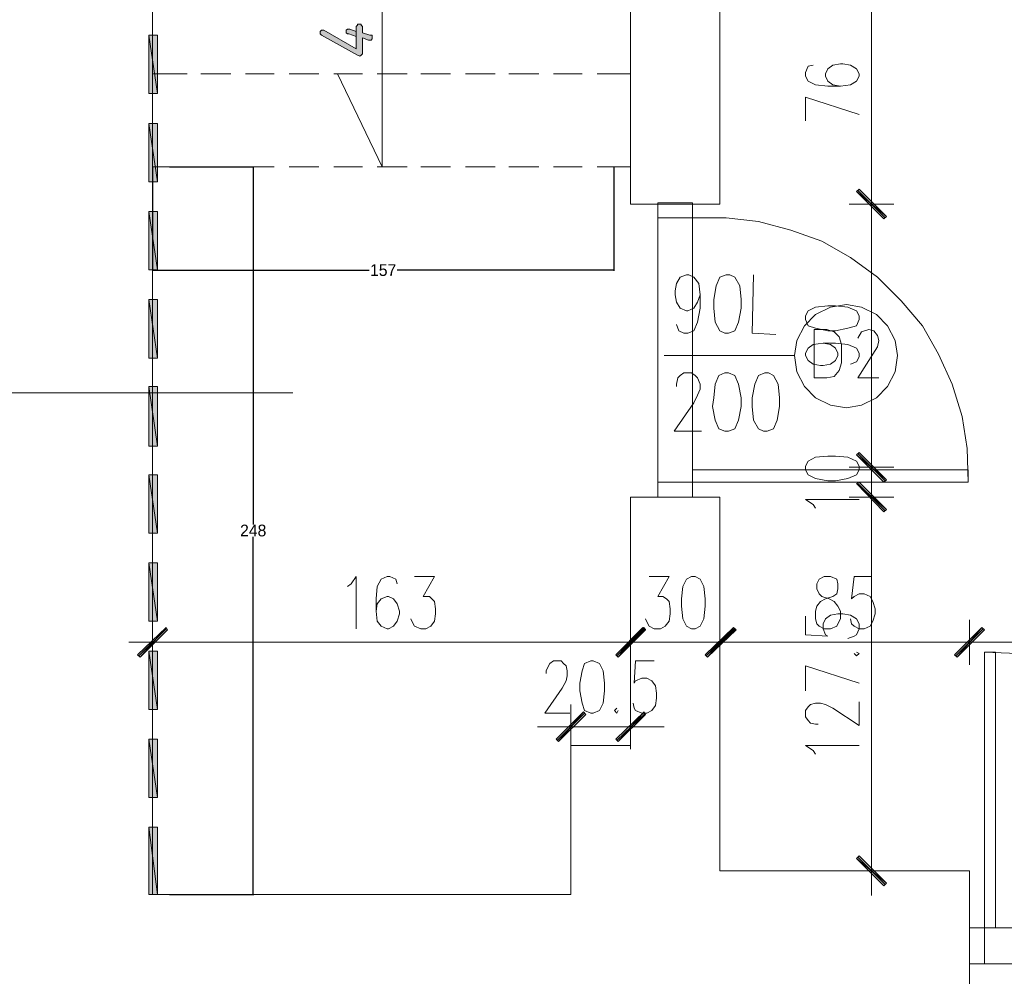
# Model space of a CAD drawing. Header units: inches. Extents: x 1504 to 12593, y -807 to 3183.
# Tile 229 of 256: x 5844 to 6179, y 2355 to 2681. Entities that reach past the tile are written whole.
import ezdxf

# ---------------------------------------------------------------- set-up
doc = ezdxf.new("R2010")
doc.units = ezdxf.units.IN
doc.header["$MEASUREMENT"] = 0
for name, color, linetype in [('at_Entity', 7, 'Continuous'), ('at_Rect', 7, 'Continuous'), ('at_Solid', 7, 'Continuous')]:
    doc.layers.add(name, color=color, linetype=linetype)
doc.dimstyles.get("Standard").update_dxf_attribs({"dimtxt": 4, "dimasz": 0.18, "dimexe": 0.18, "dimexo": 0.0625, "dimgap": 0.09, "dimtad": 0, "dimtih": 1, "dimtoh": 1, "dimdec": 0, "dimzin": 0, "dimdsep": 46, "dimtxsty": 'Standard', "dimcen": 0.09, "dimadec": 0, "dimazin": 0, "dimtfac": 1, "dimtdec": 0, "dimtofl": 0, "dimtmove": 0, "dimatfit": 3, "dimfxl": 1, "dimtolj": 1, "dimtzin": 0, "dimarcsym": 0})

# ---------------------------------------------------------------- blocks, each defined once
blk = doc.blocks.new('*D2')
at = {"color": 0, "lineweight": -2, "transparency": 16777216}
for p, q in [((5889.65, 2630.81), (5889.65, 2595.54)), ((6046.57, 2630.81), (6046.57, 2595.54)), ((5889.83, 2595.72), (5963.36, 2595.72)), ((6046.39, 2595.72), (5972.87, 2595.72))]:
    blk.add_line(p, q, dxfattribs=at)
at = {"color": 0, "transparency": 16777216}
for points in [[(5889.83, 2595.75), (5889.83, 2595.69), (5889.65, 2595.72)], [(6046.39, 2595.75), (6046.39, 2595.69), (6046.57, 2595.72)]]:
    blk.add_solid(points, dxfattribs=at)
at = {"layer": 'Defpoints', "color": 0, "transparency": 16777216}
for p in [(5889.65, 2630.88), (6046.57, 2630.88), (6046.57, 2595.72)]:
    blk.add_point(p, dxfattribs=at)
at = {"color": 0, "lineweight": 15, "transparency": 16777216, "insert": (5968.11, 2595.72), "char_height": 4, "attachment_point": 5}
blk.add_mtext('\\A1;157', dxfattribs=at)
blk = doc.blocks.new('*D11')
at = {"color": 0, "lineweight": -2, "transparency": 16777216}
for p, q in [((5895.42, 2630.88), (5924.08, 2630.88)), ((5923.9, 2630.7), (5923.9, 2509.2)), ((5923.9, 2383.53), (5923.9, 2505.02)), ((5895.42, 2383.35), (5924.08, 2383.35))]:
    blk.add_line(p, q, dxfattribs=at)
at = {"color": 0, "transparency": 16777216}
for points in [[(5923.87, 2630.7), (5923.93, 2630.7), (5923.9, 2630.88)], [(5923.87, 2383.53), (5923.93, 2383.53), (5923.9, 2383.35)]]:
    blk.add_solid(points, dxfattribs=at)
at = {"layer": 'Defpoints', "color": 0, "transparency": 16777216}
for p in [(5895.35, 2630.88), (5895.35, 2383.35), (5923.9, 2383.35)]:
    blk.add_point(p, dxfattribs=at)
at = {"color": 0, "lineweight": 15, "transparency": 16777216, "insert": (5923.9, 2507.11), "char_height": 4, "attachment_point": 5}
blk.add_mtext('\\A1;248', dxfattribs=at)

msp = doc.modelspace()

# ---------------------------------------------------------------- hatches: boundary and pattern name
at = {"layer": 'at_Solid', "lineweight": 15}
for points in [[(5946.68, 2676.5), (5946.68, 2676.07), (5947.1, 2675.65), (5959.35, 2668.89), (5960.2, 2668.47), (5960.61, 2668.89), (5961.04, 2669.31), (5961.04, 2674.81), (5963.15, 2673.96), (5963.99, 2673.96), (5964.42, 2674.38), (5964.42, 2675.65), (5963.58, 2675.65), (5961.04, 2676.5), (5961.04, 2678.61), (5960.61, 2679.03), (5960.61, 2679.45), (5959.35, 2679.45), (5959.35, 2679.03), (5958.92, 2678.61), (5958.92, 2671), (5947.94, 2677.34), (5947.1, 2677.34), (5946.68, 2676.92)], [(5955.55, 2676.92), (5955.55, 2676.5), (5955.97, 2676.07), (5956.39, 2676.07), (5958.92, 2675.23), (5958.92, 2671), (5958.92, 2676.92), (5956.81, 2677.76), (5955.97, 2677.76), (5955.55, 2677.34)], [(5891.34, 2675.65), (5888.39, 2675.65), (5891.34, 2655.8)], [(5888.39, 2675.65), (5891.34, 2655.8), (5888.39, 2655.8)], [(5891.34, 2645.66), (5888.39, 2645.66), (5891.34, 2625.81)], [(5888.39, 2645.66), (5891.34, 2625.81), (5888.39, 2625.81)], [(6139.29, 2613.98), (6129.15, 2622.43), (6130, 2623.27)], [(6130, 2623.27), (6129.15, 2622.43), (6139.29, 2613.98)], [(6138.45, 2613.14), (6139.29, 2613.98), (6129.15, 2622.43)], [(6129.15, 2622.43), (6139.29, 2613.98), (6138.45, 2613.14)], [(5891.34, 2615.67), (5888.39, 2615.67), (5891.34, 2595.82)], [(5888.39, 2615.67), (5891.34, 2595.82), (5888.39, 2595.82)], [(5891.34, 2585.68), (5888.39, 2585.68), (5891.34, 2565.83)], [(5888.39, 2585.68), (5891.34, 2565.83), (5888.39, 2565.83)], [(5891.34, 2556.11), (5888.39, 2556.11), (5891.34, 2535.84)], [(5888.39, 2556.11), (5891.34, 2535.84), (5888.39, 2535.84)], [(6139.29, 2524.43), (6129.15, 2532.88), (6130, 2533.72)], [(6139.29, 2524.43), (6129.15, 2532.88), (6130, 2533.72)], [(6138.45, 2523.59), (6139.29, 2524.43), (6129.15, 2532.88)], [(6138.45, 2523.59), (6139.29, 2524.43), (6129.15, 2532.88)], [(5891.34, 2526.12), (5888.39, 2526.12), (5891.34, 2506.27)], [(5888.39, 2526.12), (5891.34, 2506.27), (5888.39, 2506.27)], [(6130, 2523.59), (6129.15, 2523.16), (6139.29, 2514.3)], [(6130, 2523.59), (6129.15, 2523.16), (6139.29, 2514.3)], [(6129.15, 2523.16), (6139.29, 2514.3), (6138.45, 2513.45)], [(6129.15, 2523.16), (6139.29, 2514.3), (6138.45, 2513.45)], [(5891.34, 2496.13), (5888.39, 2496.13), (5891.34, 2476.28)], [(5888.39, 2496.13), (5891.34, 2476.28), (5888.39, 2476.28)], [(5884.59, 2464.87), (5885.43, 2464.03), (5894.3, 2474.16)], [(5885.43, 2464.03), (5894.3, 2474.16), (5894.72, 2473.32)], [(6056.5, 2474.16), (6048.05, 2464.03), (6047.21, 2464.87)], [(6047.21, 2464.87), (6048.05, 2464.03), (6056.93, 2474.16)], [(6057.35, 2473.32), (6056.5, 2474.16), (6048.05, 2464.03)], [(6048.05, 2464.03), (6056.93, 2474.16), (6057.35, 2473.32)], [(6087.33, 2474.16), (6078.46, 2464.03), (6077.62, 2464.87)], [(6077.62, 2464.87), (6078.46, 2464.03), (6087.33, 2474.16)], [(6087.76, 2473.32), (6087.33, 2474.16), (6078.46, 2464.03)], [(6078.46, 2464.03), (6087.33, 2474.16), (6088.18, 2473.32)], [(6171.81, 2474.16), (6163.37, 2464.03), (6162.53, 2464.87)], [(6162.53, 2464.87), (6163.37, 2464.03), (6171.81, 2474.16)], [(6172.66, 2473.32), (6171.81, 2474.16), (6163.37, 2464.03)], [(6163.37, 2464.03), (6171.81, 2474.16), (6172.66, 2473.32)], [(5891.34, 2466.14), (5888.39, 2466.14), (5891.34, 2446.29)], [(5888.39, 2466.14), (5891.34, 2446.29), (5888.39, 2446.29)], [(6036.23, 2445.44), (6027.78, 2435.31), (6026.93, 2436.15)], [(6037.07, 2444.6), (6036.23, 2445.44), (6027.78, 2435.31)], [(6047.21, 2436.15), (6048.05, 2435.31), (6056.93, 2445.44)], [(6048.05, 2435.31), (6056.93, 2445.44), (6057.35, 2444.6)], [(5891.34, 2436.15), (5888.39, 2436.15), (5891.34, 2416.29)], [(5888.39, 2436.15), (5891.34, 2416.29), (5888.39, 2416.29)], [(5891.34, 2406.16), (5888.39, 2406.16), (5891.34, 2383.35)], [(5888.39, 2406.16), (5891.34, 2383.35), (5888.39, 2383.35)], [(6139.29, 2387.15), (6129.15, 2395.6), (6130, 2396.45)], [(6138.45, 2386.3), (6139.29, 2387.15), (6129.15, 2395.6)]]:
    msp.add_hatch(color=7, dxfattribs=at).paths.add_polyline_path(points)

# ---------------------------------------------------------------- linework, layer by layer
at = {"layer": 'at_Entity', "color": 7, "lineweight": 15}
for p, q in [((5889.65, 2383.35), (5889.65, 2888.12)), ((5889.65, 2383.35), (5889.65, 2888.12)), ((5967.8, 2807.44), (5967.8, 2630.88)), ((6052.28, 2726.76), (6052.28, 2618.21)), ((6082.69, 2695.08), (6082.69, 2618.21)), ((6134.22, 2688.74), (6134.22, 2623.7)), ((5947.1, 2677.34), (5946.68, 2676.92)), ((5946.68, 2676.92), (5946.68, 2676.5)), ((5946.68, 2676.5), (5946.68, 2676.07)), ((5947.94, 2677.34), (5947.1, 2677.34)), ((5958.92, 2671), (5947.94, 2677.34)), ((5955.97, 2677.76), (5955.55, 2677.34)), ((5955.55, 2677.34), (5955.55, 2676.92)), ((5955.55, 2676.92), (5955.55, 2676.5)), ((5955.55, 2676.5), (5955.97, 2676.07)), ((5956.81, 2677.76), (5955.97, 2677.76)), ((5958.92, 2676.92), (5956.81, 2677.76)), ((5959.35, 2679.03), (5958.92, 2678.61)), ((5958.92, 2678.61), (5958.92, 2671)), ((5958.92, 2671), (5958.92, 2676.92)), ((5960.61, 2679.45), (5959.35, 2679.45)), ((5959.35, 2679.45), (5959.35, 2679.03)), ((5960.61, 2679.03), (5960.61, 2679.45)), ((5961.04, 2678.61), (5960.61, 2679.03)), ((5961.04, 2676.5), (5961.04, 2678.61)), ((5963.58, 2675.65), (5961.04, 2676.5)), ((5891.34, 2675.65), (5888.39, 2675.65)), ((5888.39, 2675.65), (5891.34, 2655.8)), ((5888.39, 2675.65), (5891.34, 2655.8)), ((5888.39, 2655.8), (5888.39, 2675.65)), ((5891.34, 2655.8), (5891.34, 2675.65)), ((5946.68, 2676.07), (5947.1, 2675.65)), ((5947.1, 2675.65), (5959.35, 2668.89)), ((5955.97, 2676.07), (5956.39, 2676.07)), ((5956.39, 2676.07), (5958.92, 2675.23)), ((5958.92, 2675.23), (5958.92, 2671)), ((5961.04, 2669.31), (5961.04, 2674.81)), ((5961.04, 2674.81), (5963.15, 2673.96)), ((5963.15, 2673.96), (5963.99, 2673.96)), ((5964.42, 2675.65), (5963.58, 2675.65)), ((5963.99, 2673.96), (5964.42, 2674.38)), ((5964.42, 2674.38), (5964.42, 2675.65)), ((5959.35, 2668.89), (5960.2, 2668.47)), ((5960.2, 2668.47), (5960.61, 2668.89)), ((5960.2, 2668.47), (5960.2, 2668.47)), ((5960.61, 2668.89), (5961.04, 2669.31)), ((5960.61, 2668.89), (5960.61, 2668.89)), ((6112.68, 2665.09), (6111.84, 2662.98)), ((6111.84, 2662.98), (6111.84, 2661.71)), ((6114.37, 2665.51), (6112.68, 2665.09)), ((6119.44, 2664.25), (6118.59, 2662.56)), ((6121.13, 2665.51), (6119.44, 2664.25)), ((6123.66, 2665.94), (6121.13, 2665.51)), ((6124.51, 2665.94), (6123.66, 2665.94)), ((6127.04, 2665.51), (6124.51, 2665.94)), ((6129.15, 2664.25), (6127.04, 2665.51)), ((6130, 2662.56), (6129.15, 2664.25)), ((5901.48, 2662.56), (5889.65, 2662.56)), ((5916.26, 2662.56), (5906.13, 2662.56)), ((5931.05, 2662.56), (5921.33, 2662.56)), ((5946.25, 2662.56), (5936.12, 2662.56)), ((5961.04, 2662.56), (5951.32, 2662.56)), ((5967.8, 2630.88), (5952.59, 2662.56)), ((5976.25, 2662.56), (5966.11, 2662.56)), ((5991.03, 2662.56), (5980.89, 2662.56)), ((6006.24, 2662.56), (5996.1, 2662.56)), ((6021.02, 2662.56), (6010.88, 2662.56)), ((6035.8, 2662.56), (6026.09, 2662.56)), ((6052.28, 2662.56), (6040.87, 2662.56)), ((6111.84, 2661.71), (6112.68, 2660.02)), ((6112.68, 2660.02), (6115.22, 2658.76)), ((6118.59, 2662.56), (6118.59, 2661.71)), ((6118.59, 2661.71), (6119.44, 2660.02)), ((6119.44, 2660.02), (6121.13, 2658.76)), ((6127.04, 2658.76), (6129.15, 2660.02)), ((6129.15, 2660.02), (6130, 2661.71)), ((6130, 2661.71), (6130, 2662.56)), ((6115.22, 2658.76), (6119.44, 2658.33)), ((6119.44, 2658.33), (6123.66, 2658.33)), ((6121.13, 2658.76), (6123.66, 2658.33)), ((6123.66, 2658.33), (6127.04, 2658.76)), ((5891.34, 2655.8), (5888.39, 2655.8)), ((6111.84, 2646.5), (6111.84, 2654.53)), ((6111.84, 2654.53), (6130, 2648.62)), ((5891.34, 2645.66), (5888.39, 2645.66)), ((5888.39, 2645.66), (5891.34, 2625.81)), ((5888.39, 2645.66), (5891.34, 2625.81)), ((5888.39, 2625.81), (5888.39, 2645.66)), ((5891.34, 2625.81), (5891.34, 2645.66)), ((5901.06, 2630.88), (5889.65, 2630.88)), ((5916.26, 2630.88), (5906.13, 2630.88)), ((5931.05, 2630.88), (5921.33, 2630.88)), ((5946.25, 2630.88), (5936.12, 2630.88)), ((5961.04, 2630.88), (5951.32, 2630.88)), ((5976.25, 2630.88), (5966.11, 2630.88)), ((5991.03, 2630.88), (5980.89, 2630.88)), ((6006.24, 2630.88), (5996.1, 2630.88)), ((6021.02, 2630.88), (6010.88, 2630.88)), ((6035.8, 2630.88), (6026.09, 2630.88)), ((6052.28, 2630.88), (6040.87, 2630.88)), ((6134.22, 2626.65), (6134.22, 2610.18)), ((6134.22, 2610.18), (6134.22, 2626.65)), ((5891.34, 2625.81), (5888.39, 2625.81)), ((6129.15, 2622.43), (6130, 2623.27)), ((6130, 2623.27), (6129.15, 2622.43)), ((6129.58, 2622.85), (6138.87, 2613.56)), ((6138.87, 2613.56), (6129.58, 2622.85)), ((6130, 2623.27), (6139.29, 2613.98)), ((6139.29, 2613.98), (6130, 2623.27)), ((6139.29, 2613.98), (6129.15, 2622.43)), ((6129.15, 2622.43), (6138.45, 2613.14)), ((6139.29, 2613.98), (6129.15, 2622.43)), ((6129.15, 2622.43), (6139.29, 2613.98)), ((6129.15, 2622.43), (6139.29, 2613.98)), ((6138.45, 2613.14), (6129.15, 2622.43)), ((6082.69, 2618.21), (6052.28, 2618.21)), ((6061.57, 2618.62), (6073.39, 2618.62)), ((6061.57, 2613.56), (6061.57, 2618.62)), ((6073.39, 2618.62), (6073.39, 2613.56)), ((6141.83, 2618.21), (6126.62, 2618.21)), ((6126.62, 2618.21), (6141.83, 2618.21)), ((5891.34, 2615.67), (5888.39, 2615.67)), ((5888.39, 2615.67), (5891.34, 2595.82)), ((5888.39, 2615.67), (5891.34, 2595.82)), ((5888.39, 2595.82), (5888.39, 2615.67)), ((5891.34, 2595.82), (5891.34, 2615.67)), ((6073.39, 2613.56), (6061.57, 2613.56)), ((6073.39, 2613.56), (6084.8, 2613.56)), ((6084.8, 2613.56), (6095.78, 2612.29)), ((6138.45, 2613.14), (6139.29, 2613.98)), ((6139.29, 2613.98), (6138.45, 2613.14)), ((6095.78, 2612.29), (6106.77, 2609.34)), ((6134.22, 2612.71), (6134.22, 2534.15)), ((6106.77, 2609.34), (6117.33, 2605.53)), ((6117.33, 2605.53), (6127.04, 2600.04)), ((6127.04, 2600.04), (6136.33, 2593.28)), ((5891.34, 2595.82), (5888.39, 2595.82)), ((6067.9, 2591.17), (6069.17, 2593.28)), ((6069.17, 2593.28), (6071.28, 2594.13)), ((6071.28, 2594.13), (6072.13, 2594.13)), ((6072.13, 2594.13), (6073.82, 2593.28)), ((6073.82, 2593.28), (6075.51, 2591.17)), ((6082.69, 2593.28), (6081.42, 2590.33)), ((6084.8, 2594.13), (6082.69, 2593.28)), ((6086.07, 2594.13), (6084.8, 2594.13)), ((6087.76, 2593.28), (6086.07, 2594.13)), ((6089.45, 2590.33), (6087.76, 2593.28)), ((6094.1, 2594.13), (6093.67, 2574.27)), ((6136.33, 2593.28), (6144.36, 2585.26)), ((6067.49, 2588.63), (6067.9, 2591.17)), ((6075.51, 2591.17), (6075.93, 2587.37)), ((6081.42, 2590.33), (6080.58, 2585.68)), ((6089.87, 2585.68), (6089.45, 2590.33)), ((6067.49, 2587.37), (6067.49, 2588.63)), ((6067.9, 2584.83), (6067.49, 2587.37)), ((6075.93, 2587.37), (6075.09, 2584.83)), ((6075.93, 2587.37), (6075.93, 2582.73)), ((5891.34, 2585.68), (5888.39, 2585.68)), ((5888.39, 2585.68), (5891.34, 2565.83)), ((5888.39, 2585.68), (5891.34, 2565.83)), ((5888.39, 2565.83), (5888.39, 2585.68)), ((5891.34, 2565.83), (5891.34, 2585.68)), ((6069.17, 2582.73), (6067.9, 2584.83)), ((6071.28, 2581.88), (6069.17, 2582.73)), ((6073.82, 2582.73), (6071.71, 2581.88)), ((6075.09, 2584.83), (6073.82, 2582.73)), ((6075.93, 2582.73), (6075.09, 2578.07)), ((6080.58, 2585.68), (6080.58, 2582.73)), ((6080.58, 2582.73), (6081, 2578.07)), ((6089.03, 2578.07), (6089.87, 2582.73)), ((6089.87, 2582.73), (6089.87, 2585.68)), ((6115.22, 2583.14), (6112.68, 2581.88)), ((6119.44, 2583.57), (6115.22, 2583.14)), ((6120.28, 2583.14), (6115.22, 2580.61)), ((6121.97, 2583.57), (6119.44, 2583.57)), ((6125.78, 2583.99), (6120.28, 2583.14)), ((6126.2, 2583.14), (6121.97, 2583.57)), ((6130.84, 2583.14), (6125.78, 2583.99)), ((6129.15, 2581.88), (6126.2, 2583.14)), ((6135.91, 2580.61), (6130.84, 2583.14)), ((6144.36, 2585.26), (6151.54, 2576.81)), ((6071.71, 2581.88), (6071.28, 2581.88)), ((6115.22, 2580.61), (6111.41, 2576.81)), ((6112.68, 2581.88), (6111.84, 2580.19)), ((6111.84, 2580.19), (6111.84, 2578.92)), ((6130, 2580.19), (6129.15, 2581.88)), ((6130, 2578.92), (6130, 2580.19)), ((6139.71, 2576.81), (6135.91, 2580.61)), ((6068.75, 2575.12), (6067.9, 2577.23)), ((6075.09, 2578.07), (6073.82, 2575.12)), ((6081, 2578.07), (6082.69, 2575.12)), ((6087.76, 2575.12), (6089.03, 2578.07)), ((6111.41, 2576.81), (6108.88, 2571.74)), ((6111.84, 2578.92), (6112.68, 2576.81)), ((6112.68, 2576.81), (6115.22, 2575.96)), ((6115.22, 2575.96), (6119.44, 2575.12)), ((6121.97, 2575.12), (6126.2, 2575.96)), ((6126.2, 2575.96), (6129.15, 2576.81)), ((6129.15, 2576.81), (6130, 2578.92)), ((6142.25, 2571.74), (6139.71, 2576.81)), ((6151.54, 2576.81), (6157.03, 2567.09)), ((6070.44, 2574.27), (6068.75, 2575.12)), ((6071.71, 2574.27), (6070.44, 2574.27)), ((6073.82, 2575.12), (6071.71, 2574.27)), ((6082.69, 2575.12), (6084.38, 2574.27)), ((6084.38, 2574.27), (6085.64, 2574.27)), ((6085.64, 2574.27), (6087.76, 2575.12)), ((6093.67, 2574.27), (6101.7, 2573.85)), ((6119.02, 2575.54), (6114.79, 2575.54)), ((6114.79, 2575.54), (6114.79, 2559.07)), ((6121.55, 2574.7), (6119.02, 2575.54)), ((6119.44, 2575.12), (6121.97, 2575.12)), ((6123.24, 2573.01), (6121.55, 2574.7)), ((6124.08, 2570.47), (6123.24, 2573.01)), ((6130.84, 2574.7), (6129.58, 2572.58)), ((6133.38, 2575.54), (6130.84, 2574.7)), ((6135.07, 2575.12), (6133.38, 2575.54)), ((6136.33, 2573.43), (6135.07, 2575.12)), ((6136.76, 2571.74), (6136.33, 2573.43)), ((6108.88, 2571.74), (6108.03, 2566.67)), ((6111.84, 2567.52), (6112.68, 2569.21)), ((6112.68, 2569.21), (6114.37, 2570.47)), ((6114.37, 2570.47), (6117.75, 2570.89)), ((6117.75, 2570.89), (6120.28, 2570.47)), ((6117.75, 2570.89), (6121.97, 2570.89)), ((6120.28, 2570.47), (6121.97, 2569.21)), ((6121.97, 2570.89), (6126.2, 2570.47)), ((6121.97, 2569.21), (6122.82, 2567.52)), ((6124.08, 2564.14), (6124.08, 2570.47)), ((6126.2, 2570.47), (6129.15, 2569.21)), ((6129.15, 2569.21), (6130, 2567.52)), ((6136.33, 2569.63), (6129.58, 2559.07)), ((6136.33, 2569.63), (6136.76, 2571.74)), ((6143.09, 2566.67), (6142.25, 2571.74)), ((6063.68, 2566.67), (6108.03, 2566.67)), ((6108.03, 2566.67), (6108.88, 2561.18)), ((6111.84, 2566.67), (6111.84, 2567.52)), ((6112.68, 2564.99), (6111.84, 2566.67)), ((6122.82, 2566.67), (6121.97, 2564.99)), ((6122.82, 2567.52), (6122.82, 2566.67)), ((6130, 2566.25), (6129.15, 2564.56)), ((6130, 2567.52), (6130, 2566.25)), ((6142.25, 2561.18), (6143.09, 2566.67)), ((6157.03, 2567.09), (6161.68, 2556.96)), ((5891.34, 2565.83), (5888.39, 2565.83)), ((6114.37, 2563.71), (6112.68, 2564.99)), ((6116.9, 2563.29), (6114.37, 2563.71)), ((6117.75, 2563.29), (6116.9, 2563.29)), ((6120.28, 2563.71), (6117.75, 2563.29)), ((6121.97, 2564.99), (6120.28, 2563.71)), ((6123.24, 2561.6), (6124.08, 2564.14)), ((6129.15, 2564.56), (6127.04, 2563.71)), ((6068.33, 2559.07), (6069.17, 2559.91)), ((6069.17, 2559.91), (6070.44, 2560.76)), ((6070.44, 2560.76), (6072.98, 2560.76)), ((6072.98, 2560.76), (6074.24, 2559.91)), ((6074.24, 2559.91), (6075.09, 2559.07)), ((6082.27, 2559.91), (6081, 2556.96)), ((6084.38, 2560.76), (6082.27, 2559.91)), ((6085.64, 2560.76), (6084.38, 2560.76)), ((6087.76, 2559.91), (6085.64, 2560.76)), ((6089.03, 2556.96), (6087.76, 2559.91)), ((6095.78, 2559.91), (6094.51, 2556.96)), ((6097.9, 2560.76), (6095.78, 2559.91)), ((6099.16, 2560.76), (6097.9, 2560.76)), ((6100.85, 2559.91), (6099.16, 2560.76)), ((6102.54, 2556.96), (6100.85, 2559.91)), ((6108.88, 2561.18), (6111.41, 2556.11)), ((6119.02, 2559.07), (6121.55, 2559.49)), ((6121.55, 2559.49), (6123.24, 2561.6)), ((6139.71, 2556.11), (6142.25, 2561.18)), ((5891.34, 2556.11), (5888.39, 2556.11)), ((5888.39, 2556.11), (5891.34, 2535.84)), ((5888.39, 2556.11), (5891.34, 2535.84)), ((5888.39, 2535.84), (5888.39, 2556.11)), ((5891.34, 2535.84), (5891.34, 2556.11)), ((6067.9, 2556.96), (6068.33, 2559.07)), ((6067.9, 2556.11), (6067.9, 2556.96)), ((6075.09, 2559.07), (6075.93, 2556.96)), ((6075.93, 2556.96), (6075.93, 2555.27)), ((6081, 2556.96), (6080.58, 2552.31)), ((6089.87, 2552.31), (6089.03, 2556.96)), ((6094.51, 2556.96), (6093.67, 2552.31)), ((6102.97, 2552.31), (6102.54, 2556.96)), ((6111.41, 2556.11), (6115.22, 2552.31)), ((6114.79, 2559.07), (6119.02, 2559.07)), ((6129.58, 2559.07), (6136.76, 2559.07)), ((6135.91, 2552.31), (6139.71, 2556.11)), ((6161.68, 2556.96), (6165.06, 2545.97)), ((5483.73, 2554), (5937.38, 2554)), ((6075.09, 2553.15), (6073.82, 2550.62)), ((6075.93, 2555.27), (6075.09, 2553.15)), ((6073.82, 2550.62), (6067.06, 2540.91)), ((6080.58, 2552.31), (6080.16, 2549.35)), ((6080.16, 2549.35), (6081, 2544.71)), ((6089.03, 2544.71), (6089.87, 2549.35)), ((6089.87, 2549.35), (6089.87, 2552.31)), ((6093.67, 2552.31), (6093.67, 2549.35)), ((6093.67, 2549.35), (6094.1, 2544.71)), ((6102.12, 2544.71), (6102.97, 2549.35)), ((6102.97, 2549.35), (6102.97, 2552.31)), ((6115.22, 2552.31), (6120.28, 2549.78)), ((6120.28, 2549.78), (6125.78, 2548.93)), ((6125.78, 2548.93), (6130.84, 2549.78)), ((6130.84, 2549.78), (6135.91, 2552.31)), ((6165.06, 2545.97), (6166.75, 2534.99)), ((6081, 2544.71), (6082.27, 2541.75)), ((6087.76, 2541.75), (6089.03, 2544.71)), ((6094.1, 2544.71), (6095.78, 2541.75)), ((6100.85, 2541.75), (6102.12, 2544.71)), ((6067.06, 2540.91), (6076.36, 2540.91)), ((6082.27, 2541.75), (6084.38, 2540.91)), ((6084.38, 2540.91), (6085.64, 2540.91)), ((6085.64, 2540.91), (6087.76, 2541.75)), ((6095.78, 2541.75), (6097.48, 2540.91)), ((6097.48, 2540.91), (6098.74, 2540.91)), ((6098.74, 2540.91), (6100.85, 2541.75)), ((6134.22, 2534.15), (6134.22, 2539.64)), ((5891.34, 2535.84), (5888.39, 2535.84)), ((6134.22, 2536.68), (6134.22, 2520.2)), ((6134.22, 2536.68), (6134.22, 2520.2)), ((6119.44, 2532.46), (6115.22, 2532.04)), ((6121.97, 2532.46), (6119.44, 2532.46)), ((6126.2, 2532.04), (6121.97, 2532.46)), ((6129.15, 2532.88), (6130, 2533.72)), ((6129.15, 2532.88), (6130, 2533.72)), ((6139.29, 2524.43), (6129.15, 2532.88)), ((6129.15, 2532.88), (6138.45, 2523.59)), ((6139.29, 2524.43), (6129.15, 2532.88)), ((6139.29, 2524.43), (6129.15, 2532.88)), ((6129.15, 2532.88), (6138.45, 2523.59)), ((6139.29, 2524.43), (6129.15, 2532.88)), ((6129.58, 2533.3), (6138.87, 2524.01)), ((6129.58, 2533.3), (6138.87, 2524.01)), ((6130, 2533.72), (6139.29, 2524.43)), ((6130, 2533.72), (6139.29, 2524.43)), ((6166.75, 2534.99), (6167.17, 2523.59)), ((6112.68, 2530.77), (6111.84, 2529.08)), ((6111.84, 2529.08), (6111.84, 2527.81)), ((6115.22, 2532.04), (6112.68, 2530.77)), ((6129.15, 2530.77), (6126.2, 2532.04)), ((6130, 2529.08), (6129.15, 2530.77)), ((6130, 2527.81), (6130, 2529.08)), ((5891.34, 2526.12), (5888.39, 2526.12)), ((5888.39, 2526.12), (5891.34, 2506.27)), ((5888.39, 2526.12), (5891.34, 2506.27)), ((5888.39, 2506.27), (5888.39, 2526.12)), ((5891.34, 2506.27), (5891.34, 2526.12)), ((6111.84, 2527.81), (6112.68, 2526.12)), ((6112.68, 2526.12), (6115.22, 2524.85)), ((6126.2, 2524.85), (6129.15, 2526.12)), ((6141.83, 2528.66), (6126.62, 2528.66)), ((6141.83, 2528.66), (6126.62, 2528.66)), ((6129.15, 2526.12), (6130, 2527.81)), ((6134.22, 2528.66), (6134.22, 2518.52)), ((6134.22, 2510.49), (6134.22, 2526.97)), ((6134.22, 2510.49), (6134.22, 2526.97)), ((6073.39, 2523.59), (6061.57, 2523.59)), ((6061.57, 2523.59), (6061.57, 2518.52)), ((6073.39, 2518.52), (6073.39, 2523.59)), ((6115.22, 2524.85), (6119.44, 2524.01)), ((6119.44, 2524.01), (6121.97, 2524.01)), ((6121.97, 2524.01), (6126.2, 2524.85)), ((6130, 2523.59), (6129.15, 2523.16)), ((6130, 2523.59), (6129.15, 2523.16)), ((6129.15, 2523.16), (6139.29, 2514.3)), ((6129.15, 2523.16), (6139.29, 2514.3)), ((6138.45, 2513.45), (6129.15, 2523.16)), ((6129.15, 2523.16), (6139.29, 2514.3)), ((6129.15, 2523.16), (6139.29, 2514.3)), ((6138.45, 2513.45), (6129.15, 2523.16)), ((6138.87, 2513.87), (6129.58, 2523.16)), ((6138.87, 2513.87), (6129.58, 2523.16)), ((6139.29, 2514.3), (6130, 2523.59)), ((6139.29, 2514.3), (6130, 2523.59)), ((6138.45, 2523.59), (6139.29, 2524.43)), ((6138.45, 2523.59), (6139.29, 2524.43)), ((6052.28, 2434.04), (6052.28, 2518.52)), ((6052.28, 2518.52), (6082.69, 2518.52)), ((6061.57, 2518.52), (6073.39, 2518.52)), ((6082.69, 2518.52), (6082.69, 2422.63)), ((6114.37, 2515.98), (6111.84, 2517.67)), ((6111.84, 2517.67), (6130, 2517.67)), ((6115.22, 2514.72), (6114.37, 2515.98)), ((6126.62, 2518.52), (6141.83, 2518.52)), ((6126.62, 2518.52), (6141.83, 2518.52)), ((6134.22, 2513.02), (6134.22, 2507.54)), ((6134.22, 2513.02), (6134.22, 2396.86)), ((6139.29, 2514.3), (6138.45, 2513.45)), ((6139.29, 2514.3), (6138.45, 2513.45)), ((5891.34, 2506.27), (5888.39, 2506.27)), ((5891.34, 2496.13), (5888.39, 2496.13)), ((5888.39, 2496.13), (5891.34, 2476.28)), ((5888.39, 2496.13), (5891.34, 2476.28)), ((5888.39, 2476.28), (5888.39, 2496.13)), ((5891.34, 2476.28), (5891.34, 2496.13)), ((5955.97, 2488.1), (5957.24, 2488.95)), ((5957.24, 2488.95), (5958.92, 2491.49)), ((5958.92, 2491.49), (5958.92, 2473.74)), ((5967.38, 2490.64), (5966.11, 2488.1)), ((5969.48, 2491.49), (5967.38, 2490.64)), ((5970.33, 2491.49), (5969.48, 2491.49)), ((5972.44, 2490.64), (5970.33, 2491.49)), ((5972.86, 2488.95), (5972.44, 2490.64)), ((5978.78, 2491.49), (5985.54, 2491.49)), ((5985.54, 2491.49), (5981.73, 2484.72)), ((6058.61, 2491.49), (6065.37, 2491.49)), ((6065.37, 2491.49), (6061.57, 2484.72)), ((6071.28, 2490.64), (6070.02, 2488.1)), ((6072.98, 2491.49), (6071.28, 2490.64)), ((6074.24, 2491.49), (6072.98, 2491.49)), ((6075.93, 2490.64), (6074.24, 2491.49)), ((6077.2, 2488.1), (6075.93, 2490.64)), ((6116.48, 2490.64), (6115.64, 2488.95)), ((6115.64, 2488.95), (6115.64, 2487.26)), ((6118.17, 2491.49), (6116.48, 2490.64)), ((6120.28, 2491.49), (6118.17, 2491.49)), ((6122.4, 2490.64), (6120.28, 2491.49)), ((6122.82, 2488.95), (6122.4, 2490.64)), ((6122.82, 2487.26), (6122.82, 2488.95)), ((6128.31, 2491.49), (6127.46, 2483.88)), ((6134.22, 2491.49), (6128.31, 2491.49)), ((5966.11, 2488.1), (5965.68, 2483.88)), ((6070.02, 2488.1), (6069.59, 2483.88)), ((6077.62, 2483.88), (6077.2, 2488.1)), ((6115.64, 2487.26), (6116.48, 2485.57)), ((6116.48, 2485.57), (6117.33, 2484.72)), ((6121.13, 2484.72), (6122.4, 2485.57)), ((6122.4, 2485.57), (6122.82, 2487.26)), ((6128.31, 2484.72), (6130, 2485.57)), ((6130, 2485.57), (6131.69, 2485.57)), ((6131.69, 2485.57), (6133.8, 2484.72)), ((5965.68, 2483.88), (5965.68, 2479.66)), ((5966.11, 2482.19), (5965.68, 2479.66)), ((5967.38, 2483.88), (5966.11, 2482.19)), ((5969.48, 2484.72), (5967.38, 2483.88)), ((5969.91, 2484.72), (5969.48, 2484.72)), ((5971.6, 2483.88), (5969.91, 2484.72)), ((5972.86, 2482.19), (5971.6, 2483.88)), ((5973.71, 2479.66), (5972.86, 2482.19)), ((5981.73, 2484.72), (5983.85, 2484.72)), ((5983.85, 2484.72), (5984.69, 2483.88)), ((5984.69, 2483.88), (5985.54, 2483.04)), ((5985.54, 2483.04), (5985.96, 2480.5)), ((6061.57, 2484.72), (6063.26, 2484.72)), ((6063.26, 2484.72), (6064.53, 2483.88)), ((6064.53, 2483.88), (6065.37, 2483.04)), ((6065.37, 2483.04), (6065.8, 2480.5)), ((6069.59, 2483.88), (6069.59, 2481.35)), ((6077.62, 2481.35), (6077.62, 2483.88)), ((6115.64, 2481.35), (6116.9, 2483.04)), ((6116.9, 2483.04), (6118.59, 2483.88)), ((6117.33, 2484.72), (6119.86, 2483.88)), ((6118.59, 2483.88), (6121.13, 2484.72)), ((6119.86, 2483.88), (6121.55, 2483.04)), ((6121.55, 2483.04), (6122.82, 2481.35)), ((6127.46, 2483.88), (6128.31, 2484.72)), ((6133.8, 2484.72), (6134.64, 2483.04)), ((6134.64, 2483.04), (6135.49, 2480.5)), ((5965.68, 2479.66), (5966.11, 2476.28)), ((5972.86, 2476.28), (5973.71, 2478.81)), ((5973.71, 2478.81), (5973.71, 2479.66)), ((5985.96, 2478.81), (5985.54, 2476.28)), ((5985.96, 2480.5), (5985.96, 2478.81)), ((6065.8, 2478.81), (6065.37, 2476.28)), ((6065.8, 2480.5), (6065.8, 2478.81)), ((6069.59, 2481.35), (6070.02, 2477.12)), ((6077.2, 2477.12), (6077.62, 2481.35)), ((6115.22, 2479.66), (6115.64, 2481.35)), ((6115.22, 2477.12), (6115.22, 2479.66)), ((6120.28, 2478.39), (6122.82, 2478.81)), ((6122.82, 2481.35), (6123.66, 2479.66)), ((6122.82, 2478.81), (6124.51, 2478.81)), ((6123.66, 2479.66), (6123.66, 2477.12)), ((6124.51, 2478.81), (6127.04, 2478.39)), ((6135.49, 2478.81), (6134.64, 2476.28)), ((6135.49, 2480.5), (6135.49, 2478.81)), ((5891.34, 2476.28), (5888.39, 2476.28)), ((5889.65, 2461.49), (5889.65, 2476.7)), ((5966.11, 2476.28), (5967.38, 2474.59)), ((5971.6, 2474.59), (5972.86, 2476.28)), ((5978.36, 2475.44), (5977.51, 2477.12)), ((5978.78, 2474.59), (5978.36, 2475.44)), ((5985.54, 2476.28), (5984.27, 2474.59)), ((6052.28, 2476.7), (6052.28, 2461.49)), ((6052.28, 2461.49), (6052.28, 2476.7)), ((6058.19, 2475.44), (6057.35, 2477.12)), ((6058.61, 2474.59), (6058.19, 2475.44)), ((6065.37, 2476.28), (6064.1, 2474.59)), ((6070.02, 2477.12), (6071.28, 2474.59)), ((6075.93, 2474.59), (6077.2, 2477.12)), ((6082.69, 2476.7), (6082.69, 2461.49)), ((6082.69, 2461.49), (6082.69, 2476.7)), ((6111.84, 2477.97), (6111.84, 2471.63)), ((6115.64, 2475.44), (6115.22, 2477.12)), ((6116.48, 2474.59), (6115.64, 2475.44)), ((6117.75, 2475.44), (6118.59, 2477.12)), ((6117.75, 2473.74), (6117.75, 2475.44)), ((6118.59, 2477.12), (6120.28, 2478.39)), ((6122.82, 2475.44), (6122.4, 2474.59)), ((6123.66, 2477.12), (6122.82, 2475.44)), ((6127.04, 2478.39), (6129.15, 2477.12)), ((6127.46, 2475.44), (6127.04, 2477.12)), ((6128.31, 2474.59), (6127.46, 2475.44)), ((6129.15, 2477.12), (6130, 2475.44)), ((6130, 2475.44), (6130, 2473.74)), ((6134.64, 2476.28), (6133.8, 2474.59)), ((6167.59, 2476.7), (6167.59, 2461.49)), ((6167.59, 2461.49), (6167.59, 2476.7)), ((5894.3, 2474.16), (5884.59, 2464.87)), ((5894.3, 2473.74), (5885.01, 2464.45)), ((5885.43, 2464.03), (5894.3, 2474.16)), ((5885.43, 2464.03), (5894.3, 2474.16)), ((5894.72, 2473.32), (5885.43, 2464.03)), ((5894.3, 2474.16), (5894.72, 2473.32)), ((5967.38, 2474.59), (5969.48, 2473.74)), ((5969.48, 2473.74), (5969.91, 2473.74)), ((5969.91, 2473.74), (5971.6, 2474.59)), ((5980.89, 2473.74), (5978.78, 2474.59)), ((5982.58, 2473.74), (5980.89, 2473.74)), ((5984.27, 2474.59), (5982.58, 2473.74)), ((6047.21, 2464.87), (6056.5, 2474.16)), ((6056.93, 2474.16), (6047.21, 2464.87)), ((6047.63, 2464.45), (6056.93, 2473.74)), ((6057.35, 2473.74), (6047.63, 2464.45)), ((6056.5, 2474.16), (6048.05, 2464.03)), ((6056.5, 2474.16), (6048.05, 2464.03)), ((6048.05, 2464.03), (6056.93, 2474.16)), ((6048.05, 2464.03), (6056.93, 2474.16)), ((6048.05, 2464.03), (6057.35, 2473.32)), ((6057.35, 2473.32), (6048.05, 2464.03)), ((6057.35, 2473.32), (6056.5, 2474.16)), ((6056.93, 2474.16), (6057.35, 2473.32)), ((6060.3, 2473.74), (6058.61, 2474.59)), ((6062.41, 2473.74), (6060.3, 2473.74)), ((6064.1, 2474.59), (6062.41, 2473.74)), ((6071.28, 2474.59), (6072.98, 2473.74)), ((6072.98, 2473.74), (6074.24, 2473.74)), ((6074.24, 2473.74), (6075.93, 2474.59)), ((6077.62, 2464.87), (6087.33, 2474.16)), ((6087.33, 2474.16), (6077.62, 2464.87)), ((6078.04, 2464.45), (6087.33, 2473.74)), ((6087.76, 2473.74), (6078.04, 2464.45)), ((6087.33, 2474.16), (6078.46, 2464.03)), ((6087.33, 2474.16), (6078.46, 2464.03)), ((6078.46, 2464.03), (6087.33, 2474.16)), ((6078.46, 2464.03), (6087.33, 2474.16)), ((6078.46, 2464.03), (6087.76, 2473.32)), ((6088.18, 2473.32), (6078.46, 2464.03)), ((6087.76, 2473.32), (6087.33, 2474.16)), ((6087.33, 2474.16), (6088.18, 2473.32)), ((6118.17, 2473.74), (6116.48, 2474.59)), ((6118.59, 2471.63), (6117.75, 2473.74)), ((6120.28, 2473.74), (6118.17, 2473.74)), ((6122.4, 2474.59), (6120.28, 2473.74)), ((6130, 2473.74), (6128.31, 2474.59)), ((6130, 2473.74), (6129.15, 2471.63)), ((6131.69, 2473.74), (6130, 2473.74)), ((6133.8, 2474.59), (6131.69, 2473.74)), ((6162.53, 2464.87), (6171.81, 2474.16)), ((6171.81, 2474.16), (6162.53, 2464.87)), ((6162.94, 2464.45), (6172.24, 2473.74)), ((6172.24, 2473.74), (6162.94, 2464.45)), ((6171.81, 2474.16), (6163.37, 2464.03)), ((6171.81, 2474.16), (6163.37, 2464.03)), ((6163.37, 2464.03), (6171.81, 2474.16)), ((6163.37, 2464.03), (6171.81, 2474.16)), ((6163.37, 2464.03), (6172.66, 2473.32)), ((6172.66, 2473.32), (6163.37, 2464.03)), ((6172.66, 2473.32), (6171.81, 2474.16)), ((6171.81, 2474.16), (6172.66, 2473.32)), ((5898.1, 2469.1), (5881.62, 2469.1)), ((5895.57, 2469.1), (6046.79, 2469.1)), ((6044.25, 2469.1), (6060.72, 2469.1)), ((6060.72, 2469.1), (6044.25, 2469.1)), ((6058.19, 2469.1), (6077.2, 2469.1)), ((6074.67, 2469.1), (6091.14, 2469.1)), ((6091.14, 2469.1), (6074.67, 2469.1)), ((6088.6, 2469.1), (6162.1, 2469.1)), ((6111.84, 2471.63), (6119.44, 2471.21)), ((6119.44, 2471.21), (6118.59, 2471.63)), ((6128.31, 2471.21), (6126.2, 2470.36)), ((6129.15, 2471.63), (6128.31, 2471.21)), ((6159.57, 2469.1), (6176.04, 2469.1)), ((6176.04, 2469.1), (6159.57, 2469.1)), ((6173.09, 2469.1), (6261.79, 2469.1)), ((5891.34, 2466.14), (5888.39, 2466.14)), ((5888.39, 2466.14), (5891.34, 2446.29)), ((5888.39, 2466.14), (5891.34, 2446.29)), ((5888.39, 2446.29), (5888.39, 2466.14)), ((5891.34, 2446.29), (5891.34, 2466.14)), ((6130, 2465.29), (6129.15, 2465.72)), ((6184.06, 2465.29), (6172.66, 2465.72)), ((5884.59, 2464.87), (5885.43, 2464.03)), ((6024.82, 2461.92), (6026.09, 2462.76)), ((6026.09, 2462.76), (6028.62, 2462.76)), ((6028.62, 2462.76), (6029.47, 2461.92)), ((6038.76, 2462.76), (6036.65, 2461.92)), ((6039.6, 2462.76), (6038.76, 2462.76)), ((6041.72, 2461.92), (6039.6, 2462.76)), ((6048.05, 2464.03), (6047.21, 2464.87)), ((6047.21, 2464.87), (6048.05, 2464.03)), ((6053.97, 2462.76), (6053.54, 2455.16)), ((6060.3, 2462.76), (6053.97, 2462.76)), ((6078.46, 2464.03), (6077.62, 2464.87)), ((6077.62, 2464.87), (6078.46, 2464.03)), ((6128.31, 2465.29), (6129.15, 2464.45)), ((6129.15, 2464.45), (6130, 2465.29)), ((6163.37, 2464.03), (6162.53, 2464.87)), ((6162.53, 2464.87), (6163.37, 2464.03)), ((6023.55, 2459.38), (6024.4, 2461.07)), ((6023.55, 2458.54), (6023.55, 2459.38)), ((6024.4, 2461.07), (6024.82, 2461.92)), ((6029.47, 2461.92), (6030.31, 2461.07)), ((6030.31, 2461.07), (6030.73, 2459.38)), ((6030.73, 2459.38), (6030.73, 2457.69)), ((6035.8, 2459.38), (6034.96, 2455.16)), ((6036.65, 2461.92), (6035.8, 2459.38)), ((6042.98, 2459.38), (6041.72, 2461.92)), ((6043.41, 2455.16), (6042.98, 2459.38)), ((6111.84, 2452.62), (6111.84, 2461.07)), ((6111.84, 2461.07), (6130, 2455.16)), ((6030.31, 2456), (6029.04, 2453.47)), ((6030.73, 2457.69), (6030.31, 2456)), ((6053.54, 2455.16), (6053.97, 2456)), ((6053.97, 2456), (6056.08, 2456.85)), ((6056.08, 2456.85), (6057.77, 2456.85)), ((6057.77, 2456.85), (6059.46, 2456)), ((6059.46, 2456), (6060.72, 2454.31)), ((6029.04, 2453.47), (6023.13, 2445.02)), ((6034.96, 2455.16), (6034.96, 2452.62)), ((6034.96, 2452.62), (6035.8, 2448.4)), ((6042.98, 2448.4), (6043.41, 2452.62)), ((6043.41, 2452.62), (6043.41, 2455.16)), ((6060.72, 2454.31), (6061.15, 2451.78)), ((6061.15, 2450.09), (6060.72, 2447.55)), ((6061.15, 2451.78), (6061.15, 2450.09)), ((6130, 2440.8), (6130, 2448.82)), ((5891.34, 2446.29), (5888.39, 2446.29)), ((6026.93, 2436.15), (6036.23, 2445.44)), ((6036.23, 2445.44), (6027.78, 2435.31)), ((6036.23, 2445.44), (6027.78, 2435.31)), ((6032, 2447.98), (6032, 2432.77)), ((6035.8, 2448.4), (6036.65, 2445.87)), ((6037.07, 2444.6), (6036.23, 2445.44)), ((6036.65, 2445.87), (6038.76, 2445.02)), ((6039.6, 2445.02), (6041.72, 2445.87)), ((6041.72, 2445.87), (6042.98, 2448.4)), ((6047.63, 2446.71), (6046.79, 2445.87)), ((6046.79, 2445.87), (6047.63, 2445.02)), ((6056.93, 2445.44), (6047.21, 2436.15)), ((6047.63, 2445.02), (6048.05, 2445.87)), ((6048.05, 2435.31), (6056.93, 2445.44)), ((6048.05, 2435.31), (6056.93, 2445.44)), ((6052.28, 2432.77), (6052.28, 2447.98)), ((6053.54, 2446.71), (6053.12, 2448.4)), ((6053.97, 2445.87), (6053.54, 2446.71)), ((6056.08, 2445.02), (6053.97, 2445.87)), ((6056.93, 2445.44), (6057.35, 2444.6)), ((6059.46, 2445.87), (6057.77, 2445.02)), ((6060.72, 2447.55), (6059.46, 2445.87)), ((6111.84, 2445.87), (6112.68, 2447.13)), ((6111.84, 2443.75), (6111.84, 2445.87)), ((6112.68, 2447.13), (6113.52, 2447.98)), ((6113.52, 2447.98), (6115.22, 2448.4)), ((6115.22, 2448.4), (6116.9, 2448.4)), ((6116.9, 2448.4), (6118.59, 2447.98)), ((6118.59, 2447.98), (6121.13, 2446.71)), ((6121.13, 2446.71), (6130, 2440.8)), ((6023.13, 2445.02), (6031.58, 2445.02)), ((6027.35, 2435.73), (6036.65, 2445.02)), ((6027.78, 2435.31), (6037.07, 2444.6)), ((6038.76, 2445.02), (6039.6, 2445.02)), ((6057.35, 2445.02), (6047.63, 2435.73)), ((6057.35, 2444.6), (6048.05, 2435.31)), ((6057.77, 2445.02), (6056.08, 2445.02)), ((6112.68, 2442.49), (6111.84, 2443.75)), ((6113.52, 2441.64), (6112.68, 2442.49)), ((6026.51, 2440.37), (6020.6, 2440.37)), ((6023.55, 2440.37), (6040.03, 2440.37)), ((6052.28, 2440.37), (6032, 2440.37)), ((6060.72, 2440.37), (6044.25, 2440.37)), ((6058.19, 2440.37), (6063.68, 2440.37)), ((6115.22, 2441.22), (6113.52, 2441.64)), ((6116.06, 2441.22), (6115.22, 2441.22)), ((5891.34, 2436.15), (5888.39, 2436.15)), ((5888.39, 2436.15), (5891.34, 2416.29)), ((5888.39, 2436.15), (5891.34, 2416.29)), ((5888.39, 2416.29), (5888.39, 2436.15)), ((5891.34, 2416.29), (5891.34, 2436.15)), ((6027.78, 2435.31), (6026.93, 2436.15)), ((6047.21, 2436.15), (6048.05, 2435.31)), ((6032, 2434.04), (6032, 2383.35)), ((6052.28, 2434.04), (6032, 2434.04)), ((6082.69, 2434.04), (6082.69, 2391.37)), ((6114.37, 2432.35), (6111.84, 2434.04)), ((6111.84, 2434.04), (6130, 2434.04)), ((6115.22, 2431.08), (6114.37, 2432.35)), ((5891.34, 2416.29), (5888.39, 2416.29)), ((5891.34, 2406.16), (5888.39, 2406.16)), ((5888.39, 2406.16), (5891.34, 2383.35)), ((5888.39, 2406.16), (5891.34, 2383.35)), ((5888.39, 2383.35), (5888.39, 2406.16)), ((5891.34, 2383.35), (5891.34, 2406.16)), ((6134.22, 2399.4), (6134.22, 2382.93)), ((6129.15, 2395.6), (6130, 2396.45)), ((6139.29, 2387.15), (6129.15, 2395.6)), ((6129.15, 2395.6), (6138.45, 2386.3)), ((6139.29, 2387.15), (6129.15, 2395.6)), ((6129.58, 2396.02), (6138.87, 2386.73)), ((6130, 2396.45), (6139.29, 2387.15)), ((6082.69, 2391.37), (6167.59, 2391.37)), ((6141.83, 2391.37), (6126.62, 2391.37)), ((6167.59, 2391.37), (6167.59, 2346.6)), ((6138.45, 2386.3), (6139.29, 2387.15)), ((5891.34, 2383.35), (5888.39, 2383.35)), ((5891.34, 2383.35), (5888.39, 2383.35)), ((6032, 2383.35), (5889.65, 2383.35)), ((6167.59, 2359.7), (6167.59, 2371.94)), ((6167.59, 2371.94), (6172.66, 2371.94)), ((6172.66, 2371.94), (6172.66, 2359.7)), ((6172.66, 2359.7), (6167.59, 2359.7))]:
    msp.add_line(p, q, dxfattribs=at)
at = {"layer": 'at_Rect', "color": 6, "lineweight": 15}
for p, q in [((6061.57, 2618.63), (6073.39, 2618.63)), ((6061.57, 2618.63), (6061.57, 2518.52)), ((6073.39, 2518.52), (6073.39, 2618.63)), ((6073.39, 2518.52), (6061.57, 2518.52)), ((6167.59, 2371.95), (6267.28, 2371.95)), ((6167.59, 2371.95), (6167.59, 2359.7)), ((6267.28, 2359.7), (6167.59, 2359.7))]:
    msp.add_line(p, q, dxfattribs=at)
at = {"layer": 'at_Rect', "color": 7, "lineweight": 15}
for p, q in [((6073.39, 2527.81), (6167.17, 2527.81)), ((6073.39, 2527.81), (6073.39, 2523.59)), ((6167.17, 2523.59), (6167.17, 2527.81)), ((6167.17, 2523.59), (6073.39, 2523.59)), ((6172.66, 2465.72), (6176.46, 2465.72)), ((6172.66, 2465.72), (6172.66, 2371.94)), ((6176.46, 2371.94), (6176.46, 2465.72)), ((6176.46, 2371.94), (6172.66, 2371.94))]:
    msp.add_line(p, q, dxfattribs=at)

# ---------------------------------------------------------------- dimensions: what is measured, and where the dimension line sits
at = {"lineweight": 15}
for p1, p2, distance, picture, middle in [((5889.65, 2630.88), (6046.57, 2630.88), -35.15, '*D2', (5968.11, 2595.72)), ((5895.35, 2630.88), (5895.35, 2383.35), 28.55, '*D11', (5923.9, 2507.11))]:
    dim = msp.add_aligned_dim(p1=p1, p2=p2, distance=distance, dimstyle='Standard', dxfattribs=at)
    dim.commit()
    dim.dimension.update_dxf_attribs({"geometry": picture, "text_midpoint": middle})

doc.saveas('drawing.dxf')
